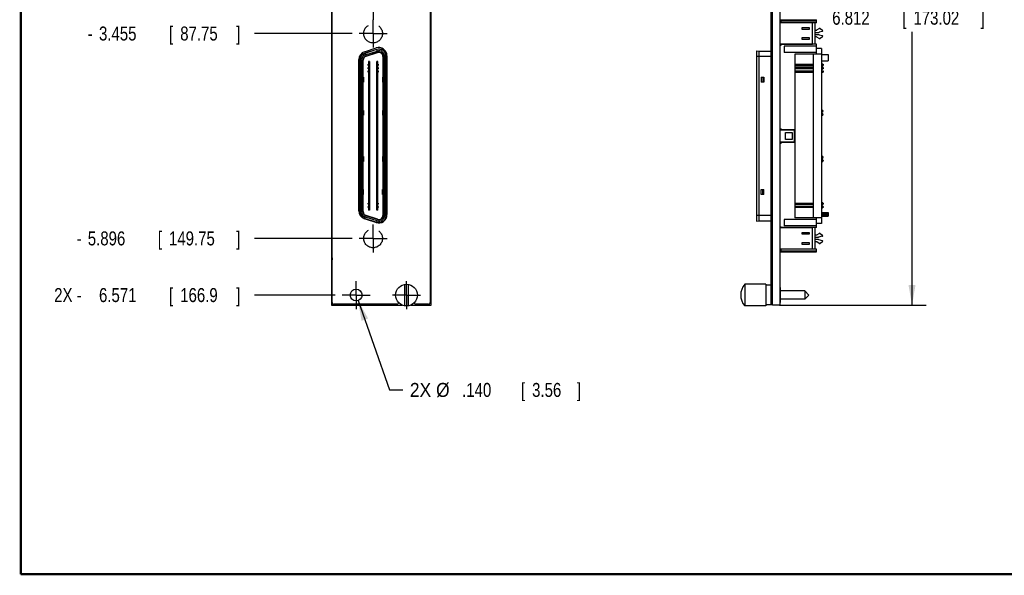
# Model space of a CAD drawing. Header units: inches. Extents: x 0.2 to 16.8, y 0.1 to 10.8.
# Tile 1 of 10: x 0.2 to 9, y 0.2 to 5.2. Entities that reach past the tile are written whole.
import ezdxf

# ---------------------------------------------------------------- set-up
doc = ezdxf.new("R2010")
doc.units = ezdxf.units.IN
doc.header["$LTSCALE"] = 0.935
doc.header["$MEASUREMENT"] = 0
doc.linetypes.add('CENTER', pattern=[0.6, 0.375, -0.075, 0.075, -0.075])
doc.layers.get('0').update_dxf_attribs({"linetype": 'CONTINUOUS'})
for name, color, linetype in [('DEFAULT_1', 7, 'CENTER'), ('DETAIL', 7, 'CONTINUOUS'), ('DIMENSIONS', 7, 'CONTINUOUS')]:
    doc.layers.add(name, color=color, linetype=linetype)
doc.styles.get("Standard").update_dxf_attribs({"font": 'txt', "width": 0.8})
doc.dimstyles.new('DIMSTYLE_1', dxfattribs={"dimtxt": 0.125, "dimasz": 0.18, "dimexe": 0.18, "dimexo": 0.0625, "dimgap": 0.09, "dimtad": 0, "dimtih": 1, "dimtoh": 1, "dimdec": 3, "dimlfac": 1.333333, "dimzin": 4, "dimdsep": 46, "dimtxsty": 'STANDARD', "dimblk": '_FILLED', "dimblk1": '_FILLED', "dimblk2": '_FILLED', "dimcen": 0.09, "dimadec": 0, "dimazin": 0, "dimtp": 0.01, "dimtm": 0.01, "dimtfac": 1, "dimtdec": 3, "dimtofl": 0, "dimtmove": 0, "dimatfit": 3, "dimldrblk": '_FILLED', "dimfxl": 1, "dimtolj": 1, "dimtzin": 4, "dimarcsym": 0})
doc.dimstyles.new('DIMSTYLE_2', dxfattribs={"dimtxt": 0.125, "dimasz": 0.18, "dimexe": 0.18, "dimexo": 0.0625, "dimgap": 0.09, "dimtad": 0, "dimtih": 1, "dimtoh": 1, "dimdec": 3, "dimlfac": 1.333333, "dimzin": 4, "dimdsep": 46, "dimtxsty": 'STANDARD', "dimblk": '_FILLED', "dimblk1": '_FILLED', "dimblk2": '_FILLED', "dimcen": 0.09, "dimadec": 0, "dimazin": 0, "dimtp": 0.01, "dimtm": 0.01, "dimtfac": 1, "dimtdec": 3, "dimtofl": 0, "dimtmove": 0, "dimatfit": 3, "dimldrblk": '_FILLED', "dimfxl": 1, "dimtolj": 1, "dimtzin": 4, "dimarcsym": 0})
doc.dimstyles.new('DIMSTYLE_3', dxfattribs={"dimtxt": 0.125, "dimasz": 0.18, "dimexe": 0.18, "dimexo": 0.0625, "dimgap": 0.09, "dimtad": 0, "dimtih": 1, "dimtoh": 1, "dimdec": 3, "dimlfac": 1.333333, "dimzin": 4, "dimdsep": 46, "dimtxsty": 'STANDARD', "dimblk": '_FILLED', "dimblk1": '_FILLED', "dimblk2": '_FILLED', "dimcen": 0.09, "dimadec": 0, "dimazin": 0, "dimtp": 0.01, "dimtm": 0.01, "dimtfac": 1, "dimtdec": 3, "dimtofl": 0, "dimtmove": 0, "dimatfit": 3, "dimldrblk": '_FILLED', "dimfxl": 1, "dimtolj": 1, "dimtzin": 4, "dimarcsym": 0})

# ---------------------------------------------------------------- blocks, each defined once
blk = doc.blocks.new('*D4')
at = {"layer": 'DIMENSIONS', "color": 2, "linetype": 'CONTINUOUS'}
blk.add_line((3.207, 5.09), (2.3354, 5.09), dxfattribs=at)
at = {"layer": 'DIMENSIONS', "color": 2, "linetype": 'CONTINUOUS', "width": 0.8}
for s, p in [('3.455', (0.9479, 5.0275)), ('[', (1.5729, 5.0275)), ('87.75', (1.6729, 5.0275)), (']', (2.1729, 5.0275)), ('-', (0.8479, 5.0275))]:
    blk.add_text(s, height=0.125, dxfattribs=at).set_placement(p)
blk = doc.blocks.new('_FILLED')
at = {"color": 0, "linetype": 'BYBLOCK'}
blk.add_solid([(0, 0), (-1, 0.174), (-1, -0.174)], dxfattribs=at)
blk = doc.blocks.new('*D5')
at = {"layer": 'DIMENSIONS', "color": 2, "linetype": 'CONTINUOUS'}
blk.add_line((3.207, 3.2593), (2.3354, 3.2593), dxfattribs=at)
at = {"layer": 'DIMENSIONS', "color": 2, "linetype": 'CONTINUOUS', "width": 0.8}
for s, p in [('5.896', (0.8479, 3.1968)), ('[', (1.4729, 3.1968)), ('149.75', (1.5729, 3.1968)), (']', (2.1729, 3.1968)), ('-', (0.7479, 3.1968))]:
    blk.add_text(s, height=0.125, dxfattribs=at).set_placement(p)
blk = doc.blocks.new('*D6')
at = {"layer": 'DIMENSIONS', "color": 2, "linetype": 'CONTINUOUS'}
blk.add_line((3.0558, 2.7529), (2.3354, 2.7529), dxfattribs=at)
at = {"layer": 'DIMENSIONS', "color": 2, "linetype": 'CONTINUOUS', "width": 0.8}
for s, p in [('2X -', (0.5479, 2.6904)), ('6.571', (0.9479, 2.6904)), ('[', (1.5729, 2.6904)), ('166.9', (1.6729, 2.6904)), (']', (2.1729, 2.6904))]:
    blk.add_text(s, height=0.125, dxfattribs=at).set_placement(p)
blk = doc.blocks.new('*D7')
at = {"layer": 'DIMENSIONS', "color": 2, "linetype": 'CONTINUOUS'}
for p, q in [((7.0899, 7.7719), (8.3305, 7.7719)), ((8.2055, 7.7719), (8.2055, 5.3563)), ((8.2055, 2.6629), (8.2055, 5.1063)), ((7.0224, 2.6629), (8.3305, 2.6629))]:
    blk.add_line(p, q, dxfattribs=at)
at = {"layer": 'DIMENSIONS', "color": 2, "linetype": 'CONTINUOUS', "xscale": 0.18, "yscale": 0.18, "zscale": 0.18}
for p, rotation in [((8.2055, 7.7719), 90), ((8.2055, 2.6629), 270)]:
    blk.add_blockref('_FILLED', p, dxfattribs=dict(at, rotation=rotation))
at = {"layer": 'DIMENSIONS', "color": 2, "linetype": 'CONTINUOUS', "width": 0.8}
for s, p in [('6.812', (7.493, 5.1688)), ('[', (8.118, 5.1688)), ('173.02', (8.218, 5.1688)), (']', (8.818, 5.1688))]:
    blk.add_text(s, height=0.125, dxfattribs=at).set_placement(p)
blk = doc.blocks.new('*D16')
at = {"layer": 'DIMENSIONS', "color": 2, "linetype": 'CONTINUOUS'}
for p, q in [((3.2609, 2.7034), (3.5426, 1.9054)), ((3.5426, 1.9054), (3.6601, 1.9054))]:
    blk.add_line(p, q, dxfattribs=at)
at = {"layer": 'DIMENSIONS', "color": 2, "linetype": 'CONTINUOUS', "xscale": 0.18, "yscale": 0.18, "zscale": 0.18, "rotation": 109.447483}
blk.add_blockref('_FILLED', (3.2609, 2.7034), dxfattribs=at)
at = {"layer": 'DIMENSIONS', "color": 2, "linetype": 'CONTINUOUS'}
for s, width, p in [('2X %%c', 0.933333, (3.7226, 1.8429)), ('.140', 0.8, (4.1893, 1.8429)), ('[', 0.8, (4.7143, 1.8429)), ('3.56', 0.8, (4.8143, 1.8429)), (']', 0.8, (5.2143, 1.8429))]:
    blk.add_text(s, height=0.125, dxfattribs=dict(at, width=width)).set_placement(p)

msp = doc.modelspace()

# ---------------------------------------------------------------- linework, layer by layer
at = {"color": 7, "linetype": 'CONTINUOUS'}
for p, q in [((3.02288, 7.77186), (3.02288, 2.66286)), ((3.02888, 2.68611), (3.02888, 7.74786)), ((3.90488, 7.74786), (3.90488, 2.68611)), ((3.91388, 2.66286), (3.91388, 7.77186)), ((6.94862, 2.67111), (6.94862, 7.76286)), ((6.95987, 2.66286), (6.95987, 7.77186)), ((7.02737, 2.66286), (7.02737, 7.77186)), ((7.02737, 5.2111), (7.35217, 5.2111)), ((7.03623, 5.186), (7.03623, 5.2111)), ((7.03623, 5.20224), (7.35217, 5.20224)), ((7.35217, 5.186), (7.03623, 5.186)), ((7.33741, 5.186), (7.33741, 4.99407)), ((7.35217, 5.186), (7.35217, 5.2111)), ((7.31674, 5.18452), (7.02737, 5.18452)), ((7.22373, 5.14318), (7.28721, 5.14318)), ((7.22373, 5.12694), (7.22373, 5.14318)), ((7.28721, 5.12694), (7.22373, 5.12694)), ((7.28721, 5.14318), (7.28721, 5.12694)), ((7.31674, 4.99555), (7.31674, 5.18452)), ((7.33741, 5.12104), (7.35365, 5.12104)), ((7.35688, 5.122), (7.37619, 5.1346)), ((7.4039, 5.10901), (7.37701, 5.10181)), ((7.38446, 5.13447), (7.40576, 5.11955)), ((7.22373, 5.05312), (7.28721, 5.05312)), ((7.22373, 5.03688), (7.22373, 5.05312)), ((7.28721, 5.03688), (7.22373, 5.03688)), ((7.28721, 5.05312), (7.28721, 5.03688)), ((7.37364, 5.09742), (7.33741, 5.09742)), ((7.33741, 5.08265), (7.37364, 5.08265)), ((7.35365, 5.05903), (7.33741, 5.05903)), ((7.37619, 5.04547), (7.35688, 5.05807)), ((7.37701, 5.07826), (7.4039, 5.07106)), ((7.40576, 5.06051), (7.38446, 5.0456)), ((3.31944, 4.92783), (3.42144, 4.96097)), ((3.42522, 4.94778), (3.32276, 4.91449)), ((3.32739, 4.90023), (3.42985, 4.93352)), ((3.33104, 4.88899), (3.4335, 4.92229)), ((6.81772, 4.93605), (6.81772, 3.41331)), ((6.81772, 4.93605), (6.83839, 4.93309)), ((6.83839, 4.93309), (6.83839, 3.41626)), ((6.83839, 4.93309), (6.94862, 4.93309)), ((7.02737, 4.99555), (7.31674, 4.99555)), ((7.35217, 4.99407), (7.02737, 4.99407)), ((7.02737, 4.99151), (7.03623, 4.99151)), ((7.02737, 4.98555), (7.03623, 4.98555)), ((7.03623, 4.98555), (7.03623, 4.99407)), ((7.35217, 4.97783), (7.0628, 4.97783)), ((7.0628, 4.97783), (7.0628, 4.92173)), ((7.35217, 4.90549), (7.35217, 4.99407)), ((7.39646, 4.95716), (7.35217, 4.95716)), ((7.39646, 4.95716), (7.39646, 3.3922)), ((3.26813, 3.5045), (3.26813, 4.85722)), ((3.27669, 4.85108), (3.27669, 3.49828)), ((3.29169, 3.49828), (3.29169, 4.85108)), ((3.3035, 3.49828), (3.3035, 4.85108)), ((3.30645, 3.49828), (3.30645, 4.85108)), ((3.33195, 4.88619), (3.43441, 4.91948)), ((3.36211, 4.83905), (3.35325, 4.83905)), ((3.35325, 4.83905), (3.35325, 3.51031)), ((3.36211, 4.83905), (3.36211, 3.51031)), ((3.43593, 4.83905), (3.42707, 4.83905)), ((3.42707, 3.51031), (3.42707, 4.83905)), ((3.43593, 3.51031), (3.43593, 4.83905)), ((3.48273, 4.88437), (3.48273, 3.46498)), ((3.48568, 4.88437), (3.48568, 3.46498)), ((3.49749, 4.88437), (3.49749, 3.46498)), ((3.51249, 3.46498), (3.51249, 4.88437)), ((3.51863, 4.89036), (3.51863, 3.47136)), ((6.94862, 4.88437), (6.81772, 4.88437)), ((7.35217, 4.92173), (7.0628, 4.92173)), ((7.35217, 4.90549), (7.16024, 4.90549)), ((7.16024, 4.90549), (7.16024, 3.44387)), ((7.32264, 4.90549), (7.32264, 3.44387)), ((7.39646, 4.9049), (7.32264, 4.9049)), ((7.39646, 4.90327), (7.45552, 4.90327)), ((7.39646, 4.84569), (7.45552, 4.84569)), ((7.45552, 4.90327), (7.45552, 4.84569)), ((3.35325, 4.81469), (3.3503, 4.81469)), ((3.3503, 4.80435), (3.3503, 4.81469)), ((3.35325, 4.80435), (3.3503, 4.80435)), ((3.35325, 4.78516), (3.3503, 4.78516)), ((3.3503, 4.77483), (3.3503, 4.78516)), ((3.35325, 4.77483), (3.3503, 4.77483)), ((3.35325, 4.75563), (3.3503, 4.75563)), ((3.3503, 4.7453), (3.3503, 4.75563)), ((3.36506, 4.81469), (3.36211, 4.81469)), ((3.36506, 4.80435), (3.36211, 4.80435)), ((3.36506, 4.78516), (3.36211, 4.78516)), ((3.36506, 4.77483), (3.36211, 4.77483)), ((3.36506, 4.75563), (3.36211, 4.75563)), ((3.36506, 4.80435), (3.36506, 4.81469)), ((3.36506, 4.77483), (3.36506, 4.78516)), ((3.36506, 4.7453), (3.36506, 4.75563)), ((3.42412, 4.81469), (3.42707, 4.81469)), ((3.42412, 4.81469), (3.42412, 4.80435)), ((3.42412, 4.80435), (3.42707, 4.80435)), ((3.42707, 4.78516), (3.42412, 4.78516)), ((3.42412, 4.78516), (3.42412, 4.77483)), ((3.42707, 4.77483), (3.42412, 4.77483)), ((3.42412, 4.75563), (3.42707, 4.75563)), ((3.42412, 4.75563), (3.42412, 4.7453)), ((3.43593, 4.76744), (3.42707, 4.76744)), ((3.43593, 4.81469), (3.43888, 4.81469)), ((3.43593, 4.80435), (3.43888, 4.80435)), ((3.43888, 4.78516), (3.43593, 4.78516)), ((3.43888, 4.77483), (3.43593, 4.77483)), ((3.43593, 4.75563), (3.43888, 4.75563)), ((3.43888, 4.81469), (3.43888, 4.80435)), ((3.43888, 4.78516), (3.43888, 4.77483)), ((3.43888, 4.75563), (3.43888, 4.7453)), ((7.16024, 4.81469), (7.32264, 4.81469)), ((7.16024, 4.80435), (7.32264, 4.80435)), ((7.32264, 4.78516), (7.16024, 4.78516)), ((7.32264, 4.77483), (7.16024, 4.77483)), ((7.16024, 4.75563), (7.32264, 4.75563)), ((7.16375, 4.78516), (7.16375, 4.77483)), ((7.39646, 4.81912), (7.40237, 4.81912)), ((7.39646, 4.79993), (7.40237, 4.79993)), ((7.39646, 4.78959), (7.40237, 4.78959)), ((7.41123, 4.78516), (7.39646, 4.78516)), ((7.41123, 4.77483), (7.39646, 4.77483)), ((7.39646, 4.7704), (7.40237, 4.7704)), ((7.39646, 4.75563), (7.41123, 4.75563)), ((7.40237, 4.81912), (7.40237, 4.79993)), ((7.40237, 4.78959), (7.40237, 4.78516)), ((7.40237, 4.77483), (7.40237, 4.7704)), ((7.41002, 4.81469), (7.41123, 4.81469)), ((7.41002, 4.80435), (7.41123, 4.80435)), ((7.41123, 4.81469), (7.41123, 4.80435)), ((7.41123, 4.78516), (7.41123, 4.77483)), ((7.41123, 4.75563), (7.41123, 4.7453)), ((3.30961, 4.69879), (3.30645, 4.69879)), ((3.30961, 4.69879), (3.30961, 4.6545)), ((3.35325, 4.7453), (3.3503, 4.7453)), ((3.36506, 4.7453), (3.36211, 4.7453)), ((3.42412, 4.7453), (3.42707, 4.7453)), ((3.43593, 4.7453), (3.43888, 4.7453)), ((3.48273, 4.69879), (3.47956, 4.69879)), ((3.47956, 4.69879), (3.47956, 4.6545)), ((6.85906, 4.69879), (6.88416, 4.69879)), ((6.85906, 4.69879), (6.85906, 4.6545)), ((6.87235, 4.69879), (6.87235, 4.6545)), ((6.88416, 4.69879), (6.88416, 4.6545)), ((7.16024, 4.7453), (7.32264, 4.7453)), ((7.39646, 4.7453), (7.41123, 4.7453)), ((3.30961, 4.6545), (3.30645, 4.6545)), ((3.48273, 4.6545), (3.47956, 4.6545)), ((6.88416, 4.6545), (6.85906, 4.6545)), ((3.30961, 4.40352), (3.30645, 4.40352)), ((3.30961, 4.40352), (3.30961, 4.35923)), ((3.48273, 4.40352), (3.47956, 4.40352)), ((3.47956, 4.40352), (3.47956, 4.35923)), ((7.39646, 4.40573), (7.40237, 4.40573)), ((7.40237, 4.40573), (7.40237, 4.38654)), ((7.41123, 4.39687), (7.41123, 4.3954)), ((3.30961, 4.35923), (3.30645, 4.35923)), ((3.48273, 4.35923), (3.47956, 4.35923)), ((7.39646, 4.38654), (7.40237, 4.38654)), ((7.39646, 4.3762), (7.40237, 4.3762)), ((7.39646, 4.35701), (7.40237, 4.35701)), ((7.40237, 4.3762), (7.40237, 4.35701)), ((7.41123, 4.36735), (7.41123, 4.36587)), ((7.02737, 4.23931), (7.03623, 4.23931)), ((7.02737, 4.23334), (7.03623, 4.23334)), ((7.16024, 4.23078), (7.02737, 4.23078)), ((7.14843, 4.22635), (7.02737, 4.22635)), ((7.03623, 4.23931), (7.03623, 4.23078)), ((7.07757, 4.20568), (7.13662, 4.20568)), ((7.07757, 4.14368), (7.07757, 4.20568)), ((7.13662, 4.14368), (7.07757, 4.14368)), ((7.13662, 4.20568), (7.13662, 4.14368)), ((7.15729, 4.13186), (7.15729, 4.21749)), ((7.02737, 4.12301), (7.14843, 4.12301)), ((7.02737, 4.11858), (7.16024, 4.11858)), ((7.02737, 4.11602), (7.03623, 4.11602)), ((7.02737, 4.11005), (7.03623, 4.11005)), ((7.03623, 4.11858), (7.03623, 4.11005)), ((3.30961, 3.99013), (3.30645, 3.99013)), ((3.30961, 3.99013), (3.30961, 3.94584)), ((3.48273, 3.99013), (3.47956, 3.99013)), ((3.47956, 3.99013), (3.47956, 3.94584)), ((7.39646, 3.99235), (7.40237, 3.99235)), ((7.39646, 3.97315), (7.40237, 3.97315)), ((7.39646, 3.96282), (7.40237, 3.96282)), ((7.40237, 3.99235), (7.40237, 3.97315)), ((7.40237, 3.96282), (7.40237, 3.94363)), ((7.41123, 3.98349), (7.41123, 3.98201)), ((3.30961, 3.94584), (3.30645, 3.94584)), ((3.48273, 3.94584), (3.47956, 3.94584)), ((7.39646, 3.94363), (7.40237, 3.94363)), ((7.41123, 3.95396), (7.41123, 3.95248)), ((3.30645, 3.69486), (3.30961, 3.69486)), ((3.30961, 3.65056), (3.30961, 3.69486)), ((3.47956, 3.69486), (3.48273, 3.69486)), ((3.47956, 3.65056), (3.47956, 3.69486)), ((6.85906, 3.69486), (6.88416, 3.69486)), ((6.85906, 3.65056), (6.85906, 3.69486)), ((6.87235, 3.65056), (6.87235, 3.69486)), ((6.88416, 3.65056), (6.88416, 3.69486)), ((3.30645, 3.65056), (3.30961, 3.65056)), ((3.47956, 3.65056), (3.48273, 3.65056)), ((6.88416, 3.65056), (6.85906, 3.65056)), ((3.35325, 3.57453), (3.3503, 3.57453)), ((3.3503, 3.5642), (3.3503, 3.57453)), ((3.35325, 3.5642), (3.3503, 3.5642)), ((3.35325, 3.545), (3.3503, 3.545)), ((3.3503, 3.53467), (3.3503, 3.545)), ((3.35325, 3.53467), (3.3503, 3.53467)), ((3.36506, 3.57453), (3.36211, 3.57453)), ((3.36506, 3.5642), (3.36211, 3.5642)), ((3.36506, 3.545), (3.36211, 3.545)), ((3.36506, 3.53467), (3.36211, 3.53467)), ((3.36506, 3.5642), (3.36506, 3.57453)), ((3.36506, 3.53467), (3.36506, 3.545)), ((3.42412, 3.57453), (3.42707, 3.57453)), ((3.42412, 3.57453), (3.42412, 3.5642)), ((3.42412, 3.5642), (3.42707, 3.5642)), ((3.42707, 3.545), (3.42412, 3.545)), ((3.42412, 3.545), (3.42412, 3.53467)), ((3.42707, 3.53467), (3.42412, 3.53467)), ((3.43593, 3.58191), (3.42707, 3.58191)), ((3.43593, 3.57453), (3.43888, 3.57453)), ((3.43593, 3.5642), (3.43888, 3.5642)), ((3.43888, 3.545), (3.43593, 3.545)), ((3.43888, 3.53467), (3.43593, 3.53467)), ((3.43888, 3.57453), (3.43888, 3.5642)), ((3.43888, 3.545), (3.43888, 3.53467)), ((7.16024, 3.57453), (7.32264, 3.57453)), ((7.16024, 3.5642), (7.32264, 3.5642)), ((7.32264, 3.545), (7.16024, 3.545)), ((7.32264, 3.53467), (7.16024, 3.53467)), ((7.16375, 3.545), (7.16375, 3.53467)), ((7.39646, 3.57896), (7.40237, 3.57896)), ((7.39646, 3.55977), (7.40237, 3.55977)), ((7.39646, 3.54943), (7.40237, 3.54943)), ((7.41123, 3.545), (7.39646, 3.545)), ((7.41123, 3.53467), (7.39646, 3.53467)), ((7.39646, 3.53024), (7.40237, 3.53024)), ((7.40237, 3.57896), (7.40237, 3.55977)), ((7.40237, 3.54943), (7.40237, 3.545)), ((7.40237, 3.53467), (7.40237, 3.53024)), ((7.41002, 3.57453), (7.41123, 3.57453)), ((7.41002, 3.5642), (7.41123, 3.5642)), ((7.41123, 3.57453), (7.41123, 3.5642)), ((7.41123, 3.545), (7.41123, 3.53467)), ((3.42144, 3.40074), (3.31944, 3.43388)), ((3.32276, 3.43487), (3.42522, 3.40157)), ((3.42985, 3.41584), (3.32739, 3.44913)), ((3.4335, 3.42707), (3.33104, 3.46036)), ((3.43441, 3.42988), (3.33195, 3.46317)), ((3.36211, 3.51031), (3.35325, 3.51031)), ((3.43593, 3.51031), (3.42707, 3.51031)), ((6.94862, 3.46498), (6.81772, 3.46498)), ((7.35217, 3.44387), (7.16024, 3.44387)), ((7.39646, 3.44446), (7.32264, 3.44446)), ((7.35217, 3.35529), (7.35217, 3.44387)), ((7.39646, 3.49112), (7.45552, 3.49112)), ((7.39646, 3.48108), (7.45552, 3.48108)), ((7.39646, 3.46868), (7.45552, 3.46868)), ((7.39646, 3.45864), (7.45552, 3.45864)), ((7.45552, 3.49112), (7.45552, 3.45864)), ((6.81772, 3.41331), (6.83839, 3.41626)), ((6.83839, 3.41626), (6.94862, 3.41626)), ((7.02737, 3.36381), (7.03623, 3.36381)), ((7.02737, 3.35785), (7.03623, 3.35785)), ((7.35217, 3.35529), (7.02737, 3.35529)), ((7.31674, 3.35381), (7.02737, 3.35381)), ((7.03623, 3.35529), (7.03623, 3.36381)), ((7.35217, 3.42763), (7.0628, 3.42763)), ((7.0628, 3.42763), (7.0628, 3.37153)), ((7.35217, 3.37153), (7.0628, 3.37153)), ((7.31674, 3.16484), (7.31674, 3.35381)), ((7.33741, 3.35529), (7.33741, 3.16336)), ((7.39646, 3.3922), (7.35217, 3.3922)), ((7.22373, 3.31247), (7.28721, 3.31247)), ((7.22373, 3.29623), (7.22373, 3.31247)), ((7.28721, 3.29623), (7.22373, 3.29623)), ((7.28721, 3.31247), (7.28721, 3.29623)), ((7.33741, 3.29033), (7.35365, 3.29033)), ((7.36908, 3.26671), (7.33741, 3.26671)), ((7.35688, 3.29129), (7.37619, 3.30389)), ((7.4039, 3.2783), (7.37127, 3.26956)), ((7.38446, 3.30376), (7.40576, 3.28884)), ((7.02737, 3.16484), (7.31674, 3.16484)), ((7.22373, 3.22242), (7.28721, 3.22242)), ((7.22373, 3.20618), (7.22373, 3.22242)), ((7.28721, 3.20618), (7.22373, 3.20618)), ((7.28721, 3.22242), (7.28721, 3.20618)), ((7.33741, 3.25194), (7.36908, 3.25194)), ((7.35365, 3.22832), (7.33741, 3.22832)), ((7.37619, 3.21476), (7.35688, 3.22736)), ((7.37127, 3.24909), (7.4039, 3.24035)), ((7.40576, 3.22981), (7.38446, 3.21489)), ((7.02737, 3.13826), (7.35217, 3.13826)), ((7.35217, 3.16336), (7.03623, 3.16336)), ((7.03623, 3.13826), (7.03623, 3.16336)), ((7.03623, 3.14712), (7.35217, 3.14712)), ((7.35217, 3.13826), (7.35217, 3.16336)), ((3.67875, 2.65646), (3.67875, 2.84926)), ((3.708, 2.84926), (3.708, 2.65646)), ((6.71912, 2.84926), (6.71162, 2.84926)), ((6.71162, 2.84926), (6.71162, 2.65646)), ((6.90062, 2.85036), (6.71912, 2.85036)), ((6.71912, 2.84926), (6.71912, 2.85036)), ((6.90062, 2.85036), (6.90062, 2.65536)), ((6.92312, 2.84064), (6.90062, 2.84064)), ((6.94862, 2.84136), (6.92312, 2.84136)), ((6.92312, 2.84064), (6.92312, 2.84136)), ((7.02737, 2.81998), (7.02812, 2.81998)), ((7.02812, 2.81998), (7.02812, 2.68573)), ((7.24787, 2.78961), (7.02812, 2.78961)), ((7.28462, 2.75286), (7.24787, 2.78961)), ((7.24787, 2.78961), (7.24787, 2.71611)), ((7.28462, 2.75286), (7.24787, 2.71611)), ((3.02288, 2.66286), (3.656, 2.66286)), ((3.60603, 2.67111), (3.04388, 2.67111)), ((3.73076, 2.66286), (3.91388, 2.66286)), ((3.88988, 2.67111), (3.77773, 2.67111)), ((6.71912, 2.65646), (6.71162, 2.65646)), ((6.71912, 2.65536), (6.71912, 2.65646)), ((6.90062, 2.65536), (6.71912, 2.65536)), ((6.92312, 2.66508), (6.90062, 2.66508)), ((6.92312, 2.66436), (6.92312, 2.66508)), ((6.95987, 2.66436), (6.92312, 2.66436)), ((6.95987, 2.68611), (6.94862, 2.68611)), ((6.95987, 2.67111), (6.94862, 2.67111)), ((7.02737, 2.66286), (6.95987, 2.66286)), ((7.02737, 2.68573), (7.02812, 2.68573)), ((7.24787, 2.71611), (7.02812, 2.71611))]:
    msp.add_line(p, q, dxfattribs=at)
at = {"color": 9, "linetype": 'CONTINUOUS'}
for p, q in [((3.42575, 4.94616), (3.32329, 4.91286)), ((3.42575, 4.94616), (3.42985, 4.93352)), ((3.4335, 4.92229), (3.43441, 4.91948)), ((3.2784, 4.85108), (3.29169, 4.85108)), ((3.2784, 4.85108), (3.2784, 3.49828)), ((3.3035, 4.85108), (3.30645, 4.85108)), ((3.32329, 4.91286), (3.32739, 4.90023)), ((3.33104, 4.88899), (3.33195, 4.88619)), ((3.48568, 4.88437), (3.48273, 4.88437)), ((3.51078, 4.88437), (3.49749, 4.88437)), ((3.51078, 3.46498), (3.51078, 4.88437)), ((3.2784, 3.49828), (3.29169, 3.49828)), ((3.3035, 3.49828), (3.30645, 3.49828)), ((3.32329, 3.43649), (3.32739, 3.44913)), ((3.32329, 3.43649), (3.42575, 3.4032)), ((3.33104, 3.46036), (3.33195, 3.46317)), ((3.4335, 3.42707), (3.43441, 3.42988)), ((3.48568, 3.46498), (3.48273, 3.46498)), ((3.51078, 3.46498), (3.49749, 3.46498)), ((3.42575, 3.4032), (3.42985, 3.41584))]:
    msp.add_line(p, q, dxfattribs=at)
at = {"color": 7, "linetype": 'CONTINUOUS', "const_width": 0.02}
for points in [[(0.25, 10.75859), (0.25, 0.25859)], [(0.25, 0.25859), (16.75, 0.25859)]]:
    msp.add_lwpolyline(points, dxfattribs=at)
at = {"color": 7, "linetype": 'CONTINUOUS'}
for centre, radius in [((3.69338, 2.75286), 0.0975), ((3.24338, 2.75286), 0.0525)]:
    msp.add_circle(centre, radius, dxfattribs=at)
for centre, radius, start, end in [((7.35365, 5.12694), 0.00591, 270, 303.128912), ((7.37819, 5.09742), 0.00455, 105, 180), ((7.38022, 5.12842), 0.00738, 55, 123.128912), ((7.40237, 5.11472), 0.00591, 285, 55), ((7.35365, 5.05312), 0.00591, 56.871088, 90), ((7.37819, 5.08265), 0.00455, 180, 255), ((7.38022, 5.05165), 0.00738, 236.871088, 305), ((7.40237, 5.06535), 0.00591, 305, 75), ((3.34238, 4.85722), 0.07425, 108, 180), ((3.44438, 4.89036), 0.07425, 0, 108), ((3.44582, 4.88437), 0.06667, 0, 108), ((3.44582, 4.88437), 0.05167, 0, 108), ((3.44582, 4.88437), 0.03986, 0, 108), ((3.34336, 4.85108), 0.06667, 108, 180), ((3.34336, 4.85108), 0.05167, 108, 180), ((3.34336, 4.85108), 0.03986, 108, 180), ((3.34336, 4.85108), 0.03691, 108, 180), ((3.44582, 4.88437), 0.03691, 0, 108), ((7.40237, 4.81026), 0.00886, 0, 90), ((7.40237, 4.80878), 0.00886, 270, 360), ((7.40237, 4.78073), 0.00886, 30.055579, 90), ((7.40237, 4.77926), 0.00886, 270, 329.944421), ((7.40237, 4.39687), 0.00886, 0, 90), ((7.40237, 4.3954), 0.00886, 270, 360), ((7.40237, 4.36735), 0.00886, 0, 90), ((7.40237, 4.36587), 0.00886, 270, 360), ((7.14843, 4.21749), 0.00886, 0, 90), ((7.14843, 4.13186), 0.00886, 270, 360), ((7.40237, 3.98349), 0.00886, 0, 90), ((7.40237, 3.98201), 0.00886, 270, 360), ((7.40237, 3.95396), 0.00886, 0, 90), ((7.40237, 3.95248), 0.00886, 270, 360), ((7.40237, 3.5701), 0.00886, 0, 90), ((7.40237, 3.56863), 0.00886, 270, 360), ((7.40237, 3.54057), 0.00886, 30.055579, 90), ((7.40237, 3.5391), 0.00886, 270, 329.944421), ((3.34238, 3.5045), 0.07425, 180, 252), ((3.34336, 3.49828), 0.06667, 180, 252), ((3.34336, 3.49828), 0.05167, 180, 252), ((3.34336, 3.49828), 0.03986, 180, 252), ((3.34336, 3.49828), 0.03691, 180, 252), ((3.44438, 3.47136), 0.07425, 252, 360), ((3.44582, 3.46498), 0.06667, 252, 360), ((3.44582, 3.46498), 0.05167, 252, 360), ((3.44582, 3.46498), 0.03986, 252, 360), ((3.44582, 3.46498), 0.03691, 252, 360), ((7.35365, 3.29623), 0.00591, 270, 303.128912), ((7.37203, 3.26671), 0.00295, 105, 180), ((7.38022, 3.29771), 0.00738, 55, 123.128912), ((7.40237, 3.28401), 0.00591, 285, 55), ((7.35365, 3.22242), 0.00591, 56.871088, 90), ((7.37203, 3.25194), 0.00295, 180, 255), ((7.38022, 3.22094), 0.00738, 236.871088, 305), ((7.40237, 3.23464), 0.00591, 305, 75), ((3.11663, 3.07611), 0.08812, 174.712409, 185.287591), ((6.82561, 2.75286), 0.14929, 139.780138, 220.219862), ((3.04388, 2.68611), 0.015, 180, 270), ((3.60603, 2.68611), 0.015, 270, 6.063108), ((3.77773, 2.68611), 0.015, 186.187262, 270), ((3.88988, 2.68611), 0.015, 270, 360)]:
    msp.add_arc(centre, radius, start, end, dxfattribs=at)
at = {"color": 9, "linetype": 'CONTINUOUS'}
for centre, start, end in [((3.44582, 4.88437), 0, 108), ((3.34336, 4.85108), 108, 180), ((3.34336, 3.49828), 180, 252), ((3.44582, 3.46498), 252, 360)]:
    msp.add_arc(centre, 0.06496, start, end, dxfattribs=at)
at = {"layer": 'DEFAULT_1', "color": 7, "linetype": 'CENTER'}
for p, q in [((3.39459, 5.33682), (3.39459, 5.21175)), ((3.39459, 5.09003), (3.39459, 5.21175)), ((3.39459, 5.09003), (3.26951, 5.09003)), ((3.39459, 5.09003), (3.39459, 4.96496)), ((3.39459, 5.09003), (3.51966, 5.09003)), ((3.39459, 3.25932), (3.39459, 3.3844)), ((3.39459, 3.25932), (3.26951, 3.25932)), ((3.39459, 3.25932), (3.51966, 3.25932)), ((3.39459, 3.25932), (3.39459, 3.13425)), ((3.24338, 2.75286), (3.24338, 2.87793)), ((3.69338, 2.75286), (3.69338, 2.87793)), ((3.24338, 2.75286), (3.1183, 2.75286)), ((3.24338, 2.75286), (3.36845, 2.75286)), ((3.24338, 2.75286), (3.24338, 2.62778)), ((3.69338, 2.75286), (3.5683, 2.75286)), ((3.69338, 2.75286), (3.81845, 2.75286)), ((3.69338, 2.75286), (3.69338, 2.62778))]:
    msp.add_line(p, q, dxfattribs=at)
at = {"layer": 'DETAIL', "color": 7, "linetype": 'CENTER'}
for centre in [(3.39447, 5.08996), (3.39447, 3.25929)]:
    msp.add_circle(centre, 0.08354, dxfattribs=at)

# ---------------------------------------------------------------- dimensions: what is measured, and where the dimension line sits
at = {"layer": 'DIMENSIONS', "color": 2, "linetype": 'CONTINUOUS'}
dim = msp.add_linear_dim(base=(8.20552, 2.66286), p1=(7.08987, 7.77186), p2=(7.02237, 2.66286), angle=270, dimstyle='DIMSTYLE_2', dxfattribs=at)
dim.commit()
dim.dimension.update_dxf_attribs({"geometry": '*D7', "text_midpoint": (8.20552, 5.23126), "dimtype": 160})
for feature_location, offset, text, picture, middle in [((3.0558, 2.75286), (-0.72043, 0), '2X -<>', '*D6', (1.41038, 2.75286)), ((3.20701, 3.25932), (-0.87163, 0), '-<>', '*D5', (1.51038, 3.25932)), ((3.20701, 5.09003), (-0.87163, 0), '-<>', '*D4', (1.56038, 5.09003))]:
    dim = msp.add_ordinate_dim(feature_location=feature_location, offset=offset, dtype=0, origin=(3.1183, 7.68111), text=text, dimstyle='DIMSTYLE_1', dxfattribs=at)
    dim.commit()
    dim.dimension.update_dxf_attribs({"geometry": picture, "text_midpoint": middle})
dim = msp.add_diameter_dim_2p(p1=(3.26086, 2.70335), p2=(3.2259, 2.80236), text='2X <>', dimstyle='DIMSTYLE_3', dxfattribs=at)
dim.commit()
dim.dimension.update_dxf_attribs({"geometry": '*D16', "text_midpoint": (4.51845, 1.90536), "dimtype": 163})

doc.saveas('drawing.dxf')
